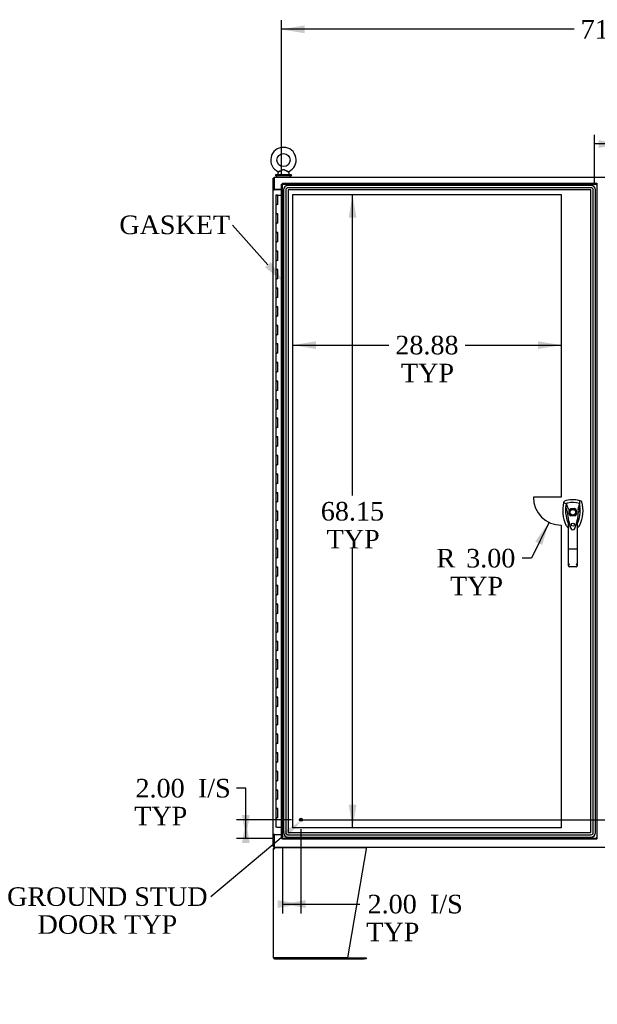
# Model space of a CAD drawing. Header units: inches. Extents: x 2 to 538, y -2 to 358.
# Tile 9 of 24: x 86 to 148, y 141 to 246. Entities that reach past the tile are written whole.
import ezdxf
from ezdxf import colors
from ezdxf.entities.mleader import LeaderData, LeaderLine
from ezdxf.enums import TextEntityAlignment as Align
from ezdxf.lldxf.tags import DXFTag
from ezdxf.math import Vec2, Vec3

# ---------------------------------------------------------------- set-up
doc = ezdxf.new("R2010")
doc.units = ezdxf.units.IN
doc.header["$MEASUREMENT"] = 0
for name, color, linetype in [('COM50677-1', 7, 'Continuous'), ('COM54746-68', 7, 'Continuous'), ('COM54926-1', 7, 'Continuous'), ('COM70110-4', 7, 'Continuous'), ('COM70220', 7, 'Continuous'), ('COM71189-4', 7, 'Continuous'), ('COM71190-4', 7, 'Continuous'), ('COM71195-4', 7, 'Continuous'), ('Default', 7, 'Continuous'), ('DV8_Default', 7, 'Continuous'), ('HAN13068', 7, 'Continuous'), ('SCS86414', 7, 'Continuous'), ('STD26258', 7, 'Continuous'), ('WAF25377', 7, 'Continuous'), ('WAM254785', 7, 'Continuous')]:
    doc.layers.add(name, color=color, linetype=linetype)
doc.styles.add('SEACAD_Times_New_Roman', font='times.ttf')
tags = doc.linetypes.add('CENTER2', pattern=[1.125, 0.75, -0.125, 0.125, -0.125]).pattern_tags.tags
tags[10:11] = [DXFTag(74, 4), DXFTag(75, 0), DXFTag(340, '0'), DXFTag(46, 0.0), DXFTag(50, 0.0), DXFTag(44, 0.0), DXFTag(45, 0.0)]
tags[8:9] = [DXFTag(74, 4), DXFTag(75, 0), DXFTag(340, '0'), DXFTag(46, 0.0), DXFTag(50, 0.0), DXFTag(44, 0.0), DXFTag(45, 0.0)]
tags[6:7] = [DXFTag(74, 4), DXFTag(75, 0), DXFTag(340, '0'), DXFTag(46, 0.0), DXFTag(50, 0.0), DXFTag(44, 0.0), DXFTag(45, 0.0)]
tags[4:5] = [DXFTag(74, 4), DXFTag(75, 0), DXFTag(340, '0'), DXFTag(46, 0.0), DXFTag(50, 0.0), DXFTag(44, 0.0), DXFTag(45, 0.0)]
tags = doc.linetypes.add('HIDDEN2', pattern=[0.1875, 0.125, -0.0625]).pattern_tags.tags
tags[6:7] = [DXFTag(74, 4), DXFTag(75, 0), DXFTag(340, '0'), DXFTag(46, 0.0), DXFTag(50, 0.0), DXFTag(44, 0.0), DXFTag(45, 0.0)]
tags[4:5] = [DXFTag(74, 4), DXFTag(75, 0), DXFTag(340, '0'), DXFTag(46, 0.0), DXFTag(50, 0.0), DXFTag(44, 0.0), DXFTag(45, 0.0)]
doc.dimstyles.new('HAMMOND_(STH_-_540x360)', dxfattribs={"dimtxt": 2, "dimasz": 2.5, "dimexe": 1, "dimexo": 1, "dimgap": 0.5, "dimtad": 0, "dimtih": 1, "dimtoh": 1, "dimzin": 0, "dimdsep": 46, "dimtxsty": 'SEACAD_Times_New_Roman', "dimblk1": '_SE_FILLED', "dimblk2": '_SE_FILLED', "dimsah": 1, "dimcen": 1, "dimadec": 0, "dimazin": 0, "dimtfac": 0.8, "dimtofl": 0, "dimtmove": 0, "dimatfit": 3, "dimfxl": 1, "dimtolj": 1, "dimtzin": 0, "dimarcsym": 0})

# ---------------------------------------------------------------- blocks, each defined once
blk = doc.blocks.new('SEANNOT_GROUP2')
at = {"layer": 'Default', "color": 7, "linetype": 'CENTER2'}
blk.add_line((116.42, 160.37), (182.68, 160.37), dxfattribs=at)
blk = doc.blocks.new('SE7')
at = {"layer": 'COM50677-1', "color": 7, "linetype": 'Continuous'}
blk.add_line((113.74, 228.18), (113.74, 228.15), dxfattribs=at)
at = {"layer": 'COM54746-68', "color": 7, "linetype": 'Continuous'}
for p, q in [((113.79, 227.57), (114.02, 227.57)), ((113.79, 227.57), (113.79, 226.57)), ((113.84, 227.58), (113.84, 227.61)), ((113.84, 227.61), (113.89, 227.61)), ((113.89, 227.58), (113.84, 227.58)), ((113.86, 227.58), (113.86, 227.57)), ((113.89, 227.61), (113.92, 227.61)), ((113.89, 227.58), (113.92, 227.58)), ((113.92, 227.61), (113.97, 227.61)), ((113.97, 227.58), (113.92, 227.58)), ((113.96, 227.57), (113.96, 227.58)), ((113.97, 227.61), (113.97, 227.58)), ((114.02, 227.57), (114.39, 227.57)), ((114.02, 226.57), (114.02, 227.57)), ((113.79, 226.57), (113.91, 226.57)), ((113.79, 226.57), (113.79, 225.57)), ((113.91, 226.57), (113.79, 226.57)), ((114.02, 226.57), (113.91, 226.57)), ((113.79, 225.57), (113.91, 225.57)), ((113.91, 225.57), (113.79, 225.57)), ((113.79, 225.57), (113.79, 224.57)), ((114.02, 225.57), (113.91, 225.57)), ((114.02, 224.57), (114.02, 225.57)), ((113.79, 224.57), (113.91, 224.57)), ((113.79, 224.57), (113.79, 223.57)), ((113.91, 224.57), (113.79, 224.57)), ((113.79, 223.57), (113.91, 223.57)), ((113.91, 223.57), (113.79, 223.57)), ((113.79, 223.57), (113.79, 222.57)), ((114.02, 224.57), (113.91, 224.57)), ((114.02, 223.57), (113.91, 223.57)), ((114.02, 222.57), (114.02, 223.57)), ((113.79, 222.57), (113.91, 222.57)), ((113.79, 222.57), (113.79, 221.57)), ((113.91, 222.57), (113.79, 222.57)), ((114.02, 222.57), (113.91, 222.57)), ((113.79, 221.57), (113.91, 221.57)), ((113.91, 221.57), (113.79, 221.57)), ((113.79, 221.57), (113.79, 220.57)), ((114.02, 221.57), (113.91, 221.57)), ((114.02, 220.57), (114.02, 221.57)), ((113.79, 220.57), (113.91, 220.57)), ((113.79, 220.57), (113.79, 219.57)), ((113.91, 220.57), (113.79, 220.57)), ((114.02, 220.57), (113.91, 220.57)), ((113.79, 219.57), (113.91, 219.57)), ((113.91, 219.57), (113.79, 219.57)), ((113.79, 219.57), (113.79, 218.57)), ((114.02, 219.57), (113.91, 219.57)), ((114.02, 218.57), (114.02, 219.57)), ((113.79, 218.57), (113.91, 218.57)), ((113.79, 218.57), (113.79, 217.57)), ((113.91, 218.57), (113.79, 218.57)), ((114.02, 218.57), (113.91, 218.57)), ((113.79, 217.57), (113.91, 217.57)), ((113.91, 217.57), (113.79, 217.57)), ((113.79, 217.57), (113.79, 216.57)), ((114.02, 217.57), (113.91, 217.57)), ((114.02, 216.57), (114.02, 217.57)), ((113.79, 216.57), (113.91, 216.57)), ((113.79, 216.57), (113.79, 215.57)), ((113.91, 216.57), (113.79, 216.57)), ((114.02, 216.57), (113.91, 216.57)), ((113.79, 215.57), (113.91, 215.57)), ((113.91, 215.57), (113.79, 215.57)), ((113.79, 215.57), (113.79, 214.57)), ((114.02, 215.57), (113.91, 215.57)), ((114.02, 214.57), (114.02, 215.57)), ((113.79, 214.57), (113.91, 214.57)), ((113.79, 214.57), (113.79, 213.57)), ((113.91, 214.57), (113.79, 214.57)), ((114.02, 214.57), (113.91, 214.57)), ((113.79, 213.57), (113.91, 213.57)), ((113.91, 213.57), (113.79, 213.57)), ((113.79, 213.57), (113.79, 212.57)), ((114.02, 213.57), (113.91, 213.57)), ((114.02, 212.57), (114.02, 213.57)), ((113.79, 212.57), (113.91, 212.57)), ((113.79, 212.57), (113.79, 211.57)), ((113.91, 212.57), (113.79, 212.57)), ((114.02, 212.57), (113.91, 212.57)), ((113.79, 211.57), (113.91, 211.57)), ((113.91, 211.57), (113.79, 211.57)), ((113.79, 211.57), (113.79, 210.57)), ((114.02, 211.57), (113.91, 211.57)), ((114.02, 210.57), (114.02, 211.57)), ((113.79, 210.57), (113.91, 210.57)), ((113.79, 210.57), (113.79, 209.57)), ((113.91, 210.57), (113.79, 210.57)), ((114.02, 210.57), (113.91, 210.57)), ((113.79, 209.57), (113.91, 209.57)), ((113.91, 209.57), (113.79, 209.57)), ((113.79, 209.57), (113.79, 208.57)), ((114.02, 209.57), (113.91, 209.57)), ((114.02, 208.57), (114.02, 209.57)), ((113.79, 208.57), (113.91, 208.57)), ((113.79, 208.57), (113.79, 207.57)), ((113.91, 208.57), (113.79, 208.57)), ((114.02, 208.57), (113.91, 208.57)), ((113.79, 207.57), (113.91, 207.57)), ((113.91, 207.57), (113.79, 207.57)), ((113.79, 207.57), (113.79, 206.57)), ((114.02, 207.57), (113.91, 207.57)), ((114.02, 206.57), (114.02, 207.57)), ((113.79, 206.57), (113.91, 206.57)), ((113.79, 206.57), (113.79, 205.57)), ((113.91, 206.57), (113.79, 206.57)), ((113.79, 205.57), (113.91, 205.57)), ((113.91, 205.57), (113.79, 205.57)), ((113.79, 205.57), (113.79, 204.57)), ((114.02, 206.57), (113.91, 206.57)), ((114.02, 205.57), (113.91, 205.57)), ((114.02, 204.57), (114.02, 205.57)), ((113.79, 204.57), (113.91, 204.57)), ((113.79, 204.57), (113.79, 203.57)), ((113.91, 204.57), (113.79, 204.57)), ((114.02, 204.57), (113.91, 204.57)), ((113.79, 203.57), (113.91, 203.57)), ((113.91, 203.57), (113.79, 203.57)), ((113.79, 203.57), (113.79, 202.57)), ((114.02, 203.57), (113.91, 203.57)), ((114.02, 202.57), (114.02, 203.57)), ((113.79, 202.57), (113.91, 202.57)), ((113.79, 202.57), (113.79, 201.57)), ((113.91, 202.57), (113.79, 202.57)), ((114.02, 202.57), (113.91, 202.57)), ((113.79, 201.57), (113.91, 201.57)), ((113.91, 201.57), (113.79, 201.57)), ((113.79, 201.57), (113.79, 200.57)), ((114.02, 201.57), (113.91, 201.57)), ((114.02, 200.57), (114.02, 201.57)), ((113.79, 200.57), (113.91, 200.57)), ((113.79, 200.57), (113.79, 199.57)), ((113.91, 200.57), (113.79, 200.57)), ((114.02, 200.57), (113.91, 200.57)), ((113.79, 199.57), (113.91, 199.57)), ((113.91, 199.57), (113.79, 199.57)), ((113.79, 199.57), (113.79, 198.57)), ((114.02, 199.57), (113.91, 199.57)), ((114.02, 198.57), (114.02, 199.57)), ((113.79, 198.57), (113.91, 198.57)), ((113.79, 198.57), (113.79, 197.57)), ((113.91, 198.57), (113.79, 198.57)), ((114.02, 198.57), (113.91, 198.57)), ((113.79, 197.57), (113.91, 197.57)), ((113.91, 197.57), (113.79, 197.57)), ((113.79, 197.57), (113.79, 196.57)), ((114.02, 197.57), (113.91, 197.57)), ((114.02, 196.57), (114.02, 197.57)), ((113.79, 196.57), (113.91, 196.57)), ((113.79, 196.57), (113.79, 195.57)), ((113.91, 196.57), (113.79, 196.57)), ((114.02, 196.57), (113.91, 196.57)), ((113.79, 195.57), (113.91, 195.57)), ((113.91, 195.57), (113.79, 195.57)), ((113.79, 195.57), (113.79, 194.57)), ((114.02, 195.57), (113.91, 195.57)), ((114.02, 194.57), (114.02, 195.57)), ((113.79, 194.57), (113.91, 194.57)), ((113.79, 194.57), (113.79, 193.57)), ((113.91, 194.57), (113.79, 194.57)), ((114.02, 194.57), (113.91, 194.57)), ((113.79, 193.57), (113.91, 193.57)), ((113.91, 193.57), (113.79, 193.57)), ((113.79, 193.57), (113.79, 192.57)), ((114.02, 193.57), (113.91, 193.57)), ((114.02, 192.57), (114.02, 193.57)), ((113.79, 192.57), (113.91, 192.57)), ((113.79, 192.57), (113.79, 191.57)), ((113.91, 192.57), (113.79, 192.57)), ((114.02, 192.57), (113.91, 192.57)), ((113.79, 191.57), (113.91, 191.57)), ((113.91, 191.57), (113.79, 191.57)), ((113.79, 191.57), (113.79, 190.57)), ((114.02, 191.57), (113.91, 191.57)), ((114.02, 190.57), (114.02, 191.57)), ((113.79, 190.57), (113.91, 190.57)), ((113.79, 190.57), (113.79, 189.57)), ((113.91, 190.57), (113.79, 190.57)), ((114.02, 190.57), (113.91, 190.57)), ((113.79, 189.57), (113.91, 189.57)), ((113.91, 189.57), (113.79, 189.57)), ((113.79, 189.57), (113.79, 188.57)), ((114.02, 189.57), (113.91, 189.57)), ((114.02, 188.57), (114.02, 189.57)), ((113.79, 188.57), (113.91, 188.57)), ((113.79, 188.57), (113.79, 187.57)), ((113.91, 188.57), (113.79, 188.57)), ((113.79, 187.57), (113.91, 187.57)), ((113.91, 187.57), (113.79, 187.57)), ((113.79, 187.57), (113.79, 186.57)), ((114.02, 188.57), (113.91, 188.57)), ((114.02, 187.57), (113.91, 187.57)), ((114.02, 186.57), (114.02, 187.57)), ((113.79, 186.57), (113.91, 186.57)), ((113.79, 186.57), (113.79, 185.57)), ((113.91, 186.57), (113.79, 186.57)), ((114.02, 186.57), (113.91, 186.57)), ((113.79, 185.57), (113.91, 185.57)), ((113.91, 185.57), (113.79, 185.57)), ((113.79, 185.57), (113.79, 184.57)), ((114.02, 185.57), (113.91, 185.57)), ((114.02, 184.57), (114.02, 185.57)), ((113.79, 184.57), (113.91, 184.57)), ((113.79, 184.57), (113.79, 183.57)), ((113.91, 184.57), (113.79, 184.57)), ((114.02, 184.57), (113.91, 184.57)), ((113.79, 183.57), (113.91, 183.57)), ((113.91, 183.57), (113.79, 183.57)), ((113.79, 183.57), (113.79, 182.57)), ((114.02, 183.57), (113.91, 183.57)), ((114.02, 182.57), (114.02, 183.57)), ((113.79, 182.57), (113.91, 182.57)), ((113.79, 182.57), (113.79, 181.57)), ((113.91, 182.57), (113.79, 182.57)), ((114.02, 182.57), (113.91, 182.57)), ((113.79, 181.57), (113.91, 181.57)), ((113.91, 181.57), (113.79, 181.57)), ((113.79, 181.57), (113.79, 180.57)), ((114.02, 181.57), (113.91, 181.57)), ((114.02, 180.57), (114.02, 181.57)), ((113.79, 180.57), (113.91, 180.57)), ((113.79, 180.57), (113.79, 179.57)), ((113.91, 180.57), (113.79, 180.57)), ((114.02, 180.57), (113.91, 180.57)), ((113.79, 179.57), (113.91, 179.57)), ((113.91, 179.57), (113.79, 179.57)), ((113.79, 179.57), (113.79, 178.57)), ((114.02, 179.57), (113.91, 179.57)), ((114.02, 178.57), (114.02, 179.57)), ((113.79, 178.57), (113.91, 178.57)), ((113.79, 178.57), (113.79, 177.57)), ((113.91, 178.57), (113.79, 178.57)), ((114.02, 178.57), (113.91, 178.57)), ((113.79, 177.57), (113.91, 177.57)), ((113.91, 177.57), (113.79, 177.57)), ((113.79, 177.57), (113.79, 176.57)), ((114.02, 177.57), (113.91, 177.57)), ((114.02, 176.57), (114.02, 177.57)), ((113.79, 176.57), (113.91, 176.57)), ((113.79, 176.57), (113.79, 175.57)), ((113.91, 176.57), (113.79, 176.57)), ((114.02, 176.57), (113.91, 176.57)), ((113.79, 175.57), (113.91, 175.57)), ((113.91, 175.57), (113.79, 175.57)), ((113.79, 175.57), (113.79, 174.57)), ((114.02, 175.57), (113.91, 175.57)), ((114.02, 174.57), (114.02, 175.57)), ((113.79, 174.57), (113.91, 174.57)), ((113.79, 174.57), (113.79, 173.57)), ((113.91, 174.57), (113.79, 174.57)), ((114.02, 174.57), (113.91, 174.57)), ((113.79, 173.57), (113.91, 173.57)), ((113.91, 173.57), (113.79, 173.57)), ((113.79, 173.57), (113.79, 172.57)), ((114.02, 173.57), (113.91, 173.57)), ((114.02, 172.57), (114.02, 173.57)), ((113.79, 172.57), (113.91, 172.57)), ((113.79, 172.57), (113.79, 171.57)), ((113.91, 172.57), (113.79, 172.57)), ((114.02, 172.57), (113.91, 172.57)), ((113.79, 171.57), (113.91, 171.57)), ((113.91, 171.57), (113.79, 171.57)), ((113.79, 171.57), (113.79, 170.57)), ((114.02, 171.57), (113.91, 171.57)), ((114.02, 170.57), (114.02, 171.57)), ((113.79, 170.57), (113.91, 170.57)), ((113.79, 170.57), (113.79, 169.57)), ((113.91, 170.57), (113.79, 170.57)), ((113.79, 169.57), (113.91, 169.57)), ((113.91, 169.57), (113.79, 169.57)), ((113.79, 169.57), (113.79, 168.57)), ((114.02, 170.57), (113.91, 170.57)), ((114.02, 169.57), (113.91, 169.57)), ((114.02, 168.57), (114.02, 169.57)), ((113.79, 168.57), (113.91, 168.57)), ((113.79, 168.57), (113.79, 167.57)), ((113.91, 168.57), (113.79, 168.57)), ((114.02, 168.57), (113.91, 168.57)), ((113.79, 167.57), (113.91, 167.57)), ((113.91, 167.57), (113.79, 167.57)), ((113.79, 167.57), (113.79, 166.57)), ((114.02, 167.57), (113.91, 167.57)), ((114.02, 166.57), (114.02, 167.57)), ((113.79, 166.57), (113.91, 166.57)), ((113.79, 166.57), (113.79, 165.57)), ((113.91, 166.57), (113.79, 166.57)), ((114.02, 166.57), (113.91, 166.57)), ((113.79, 165.57), (113.91, 165.57)), ((113.91, 165.57), (113.79, 165.57)), ((113.79, 165.57), (113.79, 164.57)), ((114.02, 165.57), (113.91, 165.57)), ((114.02, 164.57), (114.02, 165.57)), ((113.79, 164.57), (113.91, 164.57)), ((113.79, 164.57), (113.79, 163.57)), ((113.91, 164.57), (113.79, 164.57)), ((114.02, 164.57), (113.91, 164.57)), ((113.79, 163.57), (113.91, 163.57)), ((113.91, 163.57), (113.79, 163.57)), ((113.79, 163.57), (113.79, 162.57)), ((114.02, 163.57), (113.91, 163.57)), ((114.02, 162.57), (114.02, 163.57)), ((113.79, 162.57), (113.91, 162.57)), ((113.79, 162.57), (113.79, 161.57)), ((113.91, 162.57), (113.79, 162.57)), ((114.02, 162.57), (113.91, 162.57)), ((113.79, 161.57), (113.91, 161.57)), ((113.91, 161.57), (113.79, 161.57)), ((113.79, 161.57), (113.79, 160.57)), ((114.02, 161.57), (113.91, 161.57)), ((114.02, 160.57), (114.02, 161.57)), ((113.79, 160.57), (113.91, 160.57)), ((113.79, 160.57), (113.79, 159.57)), ((113.91, 160.57), (113.79, 160.57)), ((114.02, 160.57), (113.91, 160.57)), ((113.91, 159.57), (113.79, 159.57)), ((113.91, 159.57), (114.39, 159.57))]:
    blk.add_line(p, q, dxfattribs=at)
at = {"layer": 'COM54926-1', "color": 7, "linetype": 'Continuous'}
for p, q in [((113.52, 157.26), (113.52, 145.55)), ((113.52, 157.26), (113.66, 157.26)), ((113.62, 157.29), (113.54, 157.35)), ((113.66, 157.31), (113.66, 157.4)), ((113.66, 157.26), (113.66, 157.35)), ((113.66, 157.26), (113.66, 157.26)), ((113.72, 157.4), (123.5, 157.4)), ((123.52, 157.26), (121.51, 145.5)), ((123.52, 157.35), (123.52, 157.26)), ((113.66, 145.5), (113.52, 145.5)), ((113.52, 145.5), (113.66, 145.5)), ((121.51, 145.5), (113.66, 145.5)), ((113.66, 145.5), (123.29, 145.5)), ((113.66, 145.4), (123.29, 145.4)), ((123.29, 145.5), (123.51, 145.5)), ((123.51, 145.4), (123.29, 145.4)), ((123.51, 145.5), (123.51, 145.4))]:
    blk.add_line(p, q, dxfattribs=at)
for centre, radius, start, end in [((113.66, 157.26), 0.143, 142.4162, 180), ((113.66, 157.26), 0.143, 90, 142.4162), ((113.66, 157.26), 0.048, 142.4162, 180), ((113.66, 157.26), 0.048, 90.0001, 142.416), ((113.66, 145.55), 0.143, 180, 199.6129), ((113.66, 145.55), 0.143, 199.6129, 270)]:
    blk.add_arc(centre, radius, start, end, dxfattribs=at)
blk.add_ellipse((113.66, 145.55), major_axis=(0.143, 0), ratio=0.99836, start_param=3.141593, end_param=3.483903, dxfattribs=at)
for points in [[(113.66, 157.35), (113.67, 157.36), (113.68, 157.38), (113.7, 157.4), (113.71, 157.4), (113.72, 157.4)], [(123.5, 157.4), (123.51, 157.4), (123.51, 157.4), (123.51, 157.38), (123.51, 157.36), (123.52, 157.35)]]:
    blk.add_open_spline(points, degree=3, knots=[0, 0, 0, 0, 0.5, 0.5, 1, 1, 1, 1], dxfattribs=at)
at = {"layer": 'COM70110-4', "color": 7, "linetype": 'Continuous'}
for p, q in [((113.61, 229.53), (185.48, 229.53)), ((113.61, 229.53), (113.61, 229.38)), ((113.61, 229.38), (113.61, 228.18)), ((114.39, 228.18), (113.61, 228.18))]:
    blk.add_line(p, q, dxfattribs=at)
at = {"layer": 'COM70220', "color": 7, "linetype": 'HIDDEN2'}
for p, q in [((114.61, 228.14), (114.61, 159)), ((114.61, 228.14), (114.61, 159)), ((114.86, 228.14), (114.86, 159)), ((147.67, 228.64), (115.11, 228.64)), ((147.67, 228.64), (115.11, 228.64)), ((147.67, 228.39), (115.11, 228.39)), ((147.67, 228.15), (115.11, 228.15)), ((115.11, 228.14), (115.11, 159)), ((147.67, 228.14), (115.11, 228.14)), ((115.11, 228.14), (115.11, 159)), ((147.67, 159), (147.67, 228.14)), ((147.67, 159), (147.67, 228.14)), ((147.92, 159), (147.92, 228.14)), ((148.17, 159), (148.17, 228.14)), ((148.17, 159), (148.17, 228.14)), ((115.11, 159), (147.67, 159)), ((115.11, 159), (147.67, 159)), ((115.11, 158.75), (147.67, 158.75)), ((115.11, 158.5), (147.67, 158.5)), ((115.11, 158.5), (147.67, 158.5))]:
    blk.add_line(p, q, dxfattribs=at)
for centre, radius, start, end in [((115.11, 228.14), 0.5, 90, 180), ((115.11, 228.14), 0.499, 90, 180), ((115.11, 228.14), 0.25, 90, 180), ((115.11, 228.14), 0.001, 90, 180), ((147.67, 228.14), 0.5, 0, 90), ((147.67, 228.14), 0.499, 0, 90), ((147.67, 228.14), 0.25, 0, 90), ((147.67, 228.14), 0.001, 0, 90), ((115.11, 159), 0.5, 180, 270), ((115.11, 159), 0.499, 180, 270), ((115.11, 159), 0.25, 180, 270), ((115.11, 159), 0.001, 180, 270), ((147.67, 159), 0.5, 270, 0), ((147.67, 159), 0.001, 270, 0), ((147.67, 159), 0.25, 270, 0), ((147.67, 159), 0.499, 270, 0)]:
    blk.add_arc(centre, radius, start, end, dxfattribs=at)
at = {"layer": 'COM71189-4', "color": 7, "linetype": 'Continuous'}
for p, q in [((113.61, 229.43), (113.52, 229.43)), ((113.52, 228.18), (113.52, 229.43)), ((113.52, 228.18), (113.52, 228.15)), ((113.61, 228.18), (113.52, 228.18)), ((113.52, 228.15), (113.66, 228.15)), ((113.52, 158.78), (113.52, 228.15)), ((113.61, 228.18), (113.61, 228.15)), ((114.39, 228.15), (113.66, 228.15)), ((113.52, 158.78), (113.52, 158.75)), ((113.66, 158.78), (113.52, 158.78)), ((113.52, 157.5), (113.52, 158.75)), ((113.61, 158.75), (113.52, 158.75)), ((113.61, 158.78), (113.61, 158.75)), ((113.66, 158.78), (114.39, 158.78)), ((113.61, 157.5), (113.52, 157.5))]:
    blk.add_line(p, q, dxfattribs=at)
at = {"layer": 'COM71190-4', "color": 7, "linetype": 'Continuous'}
for p, q in [((113.61, 158.75), (113.61, 157.55)), ((114.39, 158.75), (113.61, 158.75)), ((113.61, 157.55), (113.61, 157.4)), ((185.48, 157.4), (113.61, 157.4))]:
    blk.add_line(p, q, dxfattribs=at)
at = {"layer": 'COM71195-4', "color": 7, "linetype": 'Continuous'}
for p, q in [((114.49, 228.86), (148.3, 228.86)), ((114.49, 228.86), (114.49, 228.81)), ((148.3, 228.86), (148.3, 228.81)), ((114.39, 158.37), (114.39, 228.77)), ((114.39, 228.77), (114.45, 228.77)), ((114.49, 228.77), (114.45, 228.77)), ((114.49, 228.77), (114.49, 228.81)), ((114.53, 228.72), (114.49, 228.77)), ((114.53, 228.72), (114.53, 228.72)), ((114.53, 228.72), (114.53, 228.72)), ((114.53, 228.72), (114.53, 228.72)), ((114.53, 228.72), (114.53, 228.72)), ((148.25, 228.72), (148.3, 228.77)), ((148.25, 228.72), (148.25, 228.72)), ((148.25, 228.72), (148.25, 228.72)), ((148.25, 228.72), (148.25, 228.72)), ((148.25, 228.72), (148.25, 228.72)), ((148.3, 228.77), (148.3, 228.81)), ((148.3, 228.77), (148.33, 228.77)), ((148.39, 228.77), (148.33, 228.77)), ((114.39, 158.37), (114.45, 158.37)), ((114.49, 158.37), (114.45, 158.37)), ((114.53, 158.42), (114.49, 158.37)), ((114.49, 158.37), (114.49, 158.33)), ((114.49, 158.28), (114.49, 158.33)), ((148.3, 158.28), (114.49, 158.28)), ((114.53, 158.42), (114.53, 158.42)), ((114.53, 158.42), (114.53, 158.42)), ((114.53, 158.42), (114.53, 158.42)), ((114.53, 158.42), (114.53, 158.42)), ((148.25, 158.42), (148.25, 158.42)), ((148.25, 158.42), (148.25, 158.42)), ((148.25, 158.42), (148.25, 158.42)), ((148.25, 158.42), (148.3, 158.37)), ((148.25, 158.42), (148.25, 158.42)), ((148.3, 158.37), (148.33, 158.37)), ((148.3, 158.37), (148.3, 158.33)), ((148.3, 158.28), (148.3, 158.33)), ((148.39, 158.37), (148.33, 158.37))]:
    blk.add_line(p, q, dxfattribs=at)
at = {"layer": 'COM71195-4', "color": 7, "linetype": 'HIDDEN2'}
for p, q in [((114.49, 228.77), (148.29, 228.77)), ((114.49, 158.37), (114.49, 228.77)), ((148.3, 228.77), (148.3, 158.37)), ((145.34, 193.27), (145.34, 193.66)), ((145.53, 193.86), (145.93, 193.86)), ((145.93, 193.07), (145.53, 193.07)), ((146.13, 193.66), (146.13, 193.27)), ((148.29, 158.37), (114.49, 158.37))]:
    blk.add_line(p, q, dxfattribs=at)
blk.add_circle((145.73, 192.13), 0.167, dxfattribs=at)
at = {"layer": 'COM71195-4', "color": 7, "linetype": 'Continuous'}
for centre, start, end in [((115.01, 229.7), 238.5613, 243.7633), ((113.56, 228.24), 26.2367, 31.4387), ((149.23, 228.24), 148.5613, 153.7633), ((147.77, 229.7), 296.2367, 301.4387), ((115.01, 157.44), 116.2367, 121.4387), ((113.56, 158.9), 328.5613, 333.7633), ((147.77, 157.44), 58.5613, 63.7633), ((149.23, 158.9), 206.2367, 211.4387)]:
    blk.add_arc(centre, 1.09, start, end, dxfattribs=at)
at = {"layer": 'COM71195-4', "color": 7, "linetype": 'HIDDEN2'}
for radius, start, end in [(0.442, 116.6472, 153.3528), (0.443, 206.6472, 243.3528), (0.442, 26.6472, 63.3528), (0.443, 296.6472, 333.3528)]:
    blk.add_arc((145.73, 193.46), radius, start, end, dxfattribs=at)
at = {"layer": 'DV8_Default', "color": 7, "linetype": 'HIDDEN2'}
for p, q in [((115.61, 159.5), (115.61, 227.65)), ((115.61, 227.65), (144.49, 227.65)), ((144.49, 227.65), (144.49, 195.07)), ((144.49, 195.07), (141.49, 195.07)), ((144.49, 192.07), (144.49, 159.5)), ((144.49, 159.5), (115.61, 159.5))]:
    blk.add_line(p, q, dxfattribs=at)
blk.add_arc((144.49, 195.07), 3, 180, 270, dxfattribs=at)
at = {"layer": 'HAN13068', "color": 7, "linetype": 'Continuous'}
for p, q in [((144.76, 194.57), (144.74, 194.51)), ((144.74, 194.51), (145.03, 194.4)), ((145.03, 194.4), (145.24, 193.83)), ((146.44, 194.4), (146.28, 193.75)), ((146.63, 194.65), (146.45, 194.71)), ((145.13, 193.48), (145.13, 193.48)), ((145.24, 193.83), (145.29, 193.8)), ((146.34, 193.49), (146.34, 193.49)), ((145.28, 189.49), (145.28, 192.47)), ((145.47, 191.82), (145.48, 191.82)), ((146.19, 192.46), (146.19, 189.49)), ((146.19, 192.18), (146.21, 192.23)), ((145.28, 187.68), (145.28, 189.49)), ((146.1, 189.48), (145.37, 189.48)), ((146.19, 189.49), (146.19, 187.68)), ((146.1, 187.59), (145.37, 187.59))]:
    blk.add_line(p, q, dxfattribs=at)
for radius in [0.35, 0.3]:
    blk.add_circle((145.73, 193.46), radius, dxfattribs=at)
for centre, radius, start, end in [((148.36, 193.66), 3.72, 166.7532, 205.1027), ((145.73, 192.23), 2.58, 73.8589, 110.3492), ((148.36, 193.66), 3.42, 174.7018, 200.2077), ((148.36, 193.66), 3.42, 167.3846, 174.7018), ((145.73, 192.23), 2.28, 106.8385, 108.0343), ((145.73, 192.23), 2.28, 104.4503, 106.8385), ((145.73, 192.23), 2.28, 71.9657, 104.4503), ((143.1, 193.66), 3.42, 334.8973, 7.2824), ((143.1, 193.66), 3.42, 10.1138, 12.6154), ((143.1, 193.66), 3.42, 8.519, 10.1138), ((143.1, 193.66), 3.42, 7.2824, 8.519), ((151.98, 194.05), 6.87, 184.7542, 199.9908), ((145.22, 192.13), 1.35, 91.2336, 93.7696), ((139.3, 194.08), 7.07, 340.3478, 355.1696), ((159.1, 167.04), 29.63, 115.6418, 115.7539), ((146.27, 192.7), 0.791, 85.3077, 89.6394), ((148.36, 193.66), 3.42, 200.2077, 205.1027), ((145.67, 192.39), 0.75, 233.4788, 238.1514), ((145.67, 192.39), 0.45, 205.1027, 208.4225), ((143.75, 191.86), 1.65, 10.2772, 21.6468), ((145.79, 192.39), 0.45, 331.5775, 334.8973), ((145.79, 192.39), 0.75, 301.8486, 334.8973), ((145.73, 191.79), 0.234, 202.2802, 338.2167), ((145.37, 187.68), 0.0903, 180.0017, 181.1154), ((145.37, 187.68), 0.09, 181.1172, 270), ((146.1, 187.68), 0.09, 270, 358.8828), ((146.1, 187.68), 0.0903, 358.8846, 359.9983)]:
    blk.add_arc(centre, radius, start, end, dxfattribs=at)
for points in [[(144.83, 194.65), (144.8, 194.64), (144.77, 194.61), (144.76, 194.57)], [(144.96, 193.97), (145.01, 193.81), (145.07, 193.64), (145.13, 193.48)], [(146.5, 194.09), (146.44, 193.89), (146.39, 193.69), (146.34, 193.49)], [(146.45, 194.71), (146.45, 194.61), (146.44, 194.51), (146.44, 194.4)], [(146.71, 194.57), (146.7, 194.61), (146.67, 194.64), (146.63, 194.65)], [(144.99, 192.08), (145.05, 191.96), (145.13, 191.87), (145.23, 191.79)]]:
    blk.add_open_spline(points, degree=3, dxfattribs=at)
for points, knots in [([(146.47, 192.08), (146.65, 192.46), (146.77, 192.88), (146.85, 193.72), (146.81, 194.15), (146.71, 194.57)], [0, 0, 0, 0, 0.5, 0.5, 1, 1, 1, 1]), ([(145.47, 191.82), (145.46, 191.87), (145.44, 191.91), (145.41, 192.02), (145.39, 192.09), (145.37, 192.15)], [0.770336, 0.770336, 0.770336, 0.770336, 0.8588735, 0.8588735, 1, 1, 1, 1]), ([(146.1, 192.15), (146.11, 192.21), (146.13, 192.27), (146.15, 192.35), (146.16, 192.38), (146.17, 192.42), (146.18, 192.44), (146.18, 192.45), (146.18, 192.46), (146.19, 192.47), (146.19, 192.47), (146.19, 192.46)], [0, 0, 0, 0, 0.5, 0.5, 0.75, 0.75, 0.875, 0.875, 0.9375, 0.9375, 1, 1, 1, 1]), ([(145.37, 189.48), (145.36, 189.48), (145.36, 189.48), (145.34, 189.48), (145.34, 189.48), (145.33, 189.48), (145.32, 189.48), (145.31, 189.48), (145.31, 189.48), (145.3, 189.48), (145.29, 189.48), (145.28, 189.49), (145.28, 189.49), (145.28, 189.49), (145.28, 189.49), (145.28, 189.49)], [0, 0, 0, 0, 0.125, 0.125, 0.25, 0.25, 0.375, 0.375, 0.5, 0.5, 0.75, 0.75, 0.875, 0.875, 1, 1, 1, 1]), ([(146.19, 189.49), (146.19, 189.49), (146.19, 189.49), (146.19, 189.49), (146.18, 189.49), (146.18, 189.48), (146.17, 189.48), (146.16, 189.48), (146.15, 189.48), (146.14, 189.48), (146.14, 189.48), (146.13, 189.48), (146.12, 189.48), (146.11, 189.48), (146.1, 189.48), (146.1, 189.48)], [0, 0, 0, 0, 0.125, 0.125, 0.25, 0.25, 0.5, 0.5, 0.625, 0.625, 0.75, 0.75, 0.875, 0.875, 1, 1, 1, 1]), ([(145.28, 187.68), (145.28, 187.69), (145.28, 187.71), (145.29, 187.74), (145.29, 187.75), (145.3, 187.77), (145.31, 187.78), (145.32, 187.81), (145.33, 187.83), (145.34, 187.86), (145.35, 187.87), (145.36, 187.9), (145.36, 187.91), (145.37, 187.92)], [0, 0, 0, 0, 0.25, 0.25, 0.375, 0.375, 0.5, 0.5, 0.75, 0.75, 0.875, 0.875, 1, 1, 1, 1]), ([(146.1, 187.92), (146.1, 187.91), (146.11, 187.9), (146.12, 187.87), (146.12, 187.86), (146.14, 187.83), (146.15, 187.81), (146.16, 187.78), (146.16, 187.77), (146.17, 187.75), (146.18, 187.74), (146.18, 187.71), (146.19, 187.69), (146.19, 187.68)], [0, 0, 0, 0, 0.125, 0.125, 0.25, 0.25, 0.5, 0.5, 0.625, 0.625, 0.75, 0.75, 1, 1, 1, 1])]:
    blk.add_open_spline(points, degree=3, knots=knots, dxfattribs=at)
at = {"layer": 'SCS86414', "color": 7, "linetype": 'Continuous'}
for p, q in [((113.99, 229.95), (113.99, 229.83)), ((114.06, 230.06), (114, 229.98)), ((115.22, 229.98), (115.16, 230.06)), ((115.24, 229.83), (115.24, 229.95)), ((114.3, 228.18), (114.3, 228.15))]:
    blk.add_line(p, q, dxfattribs=at)
blk.add_circle((114.61, 231.36), 0.704, dxfattribs=at)
for centre, radius, start, end in [((114.61, 231.36), 1.37, 294.0311, 246.0189), ((114.05, 229.95), 0.06, 140.3214, 180), ((114.04, 230.08), 0.03, 297.8916, 117.7028), ((115.18, 229.95), 0.06, 0, 39.6786), ((114.05, 229.83), 0.06, 180, 270), ((115.18, 229.83), 0.06, 270, 0)]:
    blk.add_arc(centre, radius, start, end, dxfattribs=at)
for points, knots in [([(114.05, 230.11), (114.05, 230.11), (114.05, 230.11), (114.05, 230.11), (114.08, 230.12), (114.12, 230.14)], [0.93364373, 0.93364373, 0.93364373, 0.93364373, 0.9375, 0.9375, 1, 1, 1, 1]), ([(114.08, 230.07), (114.07, 230.07), (114.07, 230.06), (114.06, 230.06), (114.06, 230.06), (114.06, 230.06)], [0.03202286, 0.03202286, 0.03202286, 0.03202286, 0.0625, 0.0625, 0.06830173, 0.06830173, 0.06830173, 0.06830173]), ([(115.16, 230.06), (115.16, 230.06), (115.14, 230.07), (115.09, 230.1), (115.07, 230.11), (115.03, 230.13), (115, 230.15), (114.93, 230.19), (114.87, 230.22), (114.78, 230.27), (114.75, 230.28), (114.69, 230.3), (114.66, 230.31), (114.6, 230.32), (114.56, 230.31), (114.5, 230.29), (114.47, 230.28), (114.38, 230.24), (114.33, 230.21), (114.22, 230.15), (114.17, 230.12), (114.13, 230.1)], [0.5685641, 0.5685641, 0.5685641, 0.5685641, 0.625, 0.625, 0.65625, 0.65625, 0.6875, 0.6875, 0.75, 0.75, 0.78125, 0.78125, 0.8125, 0.8125, 0.84375, 0.84375, 0.875, 0.875, 0.9375, 0.9375, 1, 1, 1, 1]), ([(114.16, 230.16), (114.19, 230.18), (114.23, 230.19), (114.32, 230.24), (114.37, 230.27), (114.46, 230.3), (114.49, 230.31), (114.55, 230.33), (114.59, 230.33), (114.68, 230.33), (114.75, 230.31), (114.86, 230.26), (114.92, 230.23), (115.03, 230.18), (115.08, 230.15), (115.15, 230.12), (115.17, 230.11), (115.17, 230.11)], [0.0189002, 0.0189002, 0.0189002, 0.0189002, 0.0625, 0.0625, 0.125, 0.125, 0.15625, 0.15625, 0.1875, 0.1875, 0.25, 0.25, 0.3125, 0.3125, 0.375, 0.375, 0.4345681, 0.4345681, 0.4345681, 0.4345681])]:
    blk.add_open_spline(points, degree=3, knots=knots, dxfattribs=at)
at = {"layer": 'STD26258', "color": 7, "linetype": 'HIDDEN2'}
for radius in [0.156, 0.125, 0.0944]:
    blk.add_circle((116.49, 160.37), radius, dxfattribs=at)
at = {"layer": 'WAF25377', "color": 7, "linetype": 'Continuous'}
for p, q in [((115.49, 229.77), (113.74, 229.77)), ((113.74, 229.77), (113.74, 229.65)), ((115.49, 229.65), (113.74, 229.65)), ((115.49, 229.65), (115.49, 229.77))]:
    blk.add_line(p, q, dxfattribs=at)
at = {"layer": 'WAM254785', "color": 7, "linetype": 'Continuous'}
for p, q in [((113.86, 229.65), (113.86, 229.53)), ((115.36, 229.53), (115.36, 229.65))]:
    blk.add_line(p, q, dxfattribs=at)
blk = doc.blocks.new('DMBLK4244')
at = {"layer": 'Default', "linetype": 'Continuous'}
for points in [[(121.63, 225.15), (122.46, 225.15), (122.04, 227.65)], [(121.63, 162), (122.04, 159.5), (122.46, 162)]]:
    blk.add_hatch(color=7, dxfattribs=at).paths.add_polyline_path(points)
at = {"layer": 'Default', "color": 7, "linetype": 'Continuous'}
for p, q in [((122.04, 195.27), (122.04, 227.65)), ((122.04, 159.5), (122.04, 189.57))]:
    blk.add_line(p, q, dxfattribs=at)
at = {"layer": 'Default', "color": 7, "linetype": 'Continuous', "style": 'SEACAD_Times_New_Roman'}
for s, p in [('68.15', (118.63, 194.57)), ('TYP', (119.25, 191.57))]:
    blk.add_text(s, height=2, dxfattribs=at).set_placement(p, align=Align.TOP_LEFT)
blk = doc.blocks.new('_SE_FILLED')
at = {"color": 0}
blk.add_line((0, 0), (-1, 0), dxfattribs=at)
blk.add_solid([(0, 0), (-1, -0.1665), (-1, 0.1665), (0, 0)], dxfattribs=at)
blk = doc.blocks.new('DMBLK4245')
at = {"layer": 'Default', "linetype": 'Continuous'}
for points in [[(118.11, 211.03), (118.11, 211.86), (115.61, 211.45)], [(141.99, 211.03), (144.49, 211.45), (141.99, 211.86)]]:
    blk.add_hatch(color=7, dxfattribs=at).paths.add_polyline_path(points)
at = {"layer": 'Default', "color": 7, "linetype": 'Continuous'}
for p, q in [((115.61, 211.45), (125.94, 211.45)), ((134.16, 211.45), (144.49, 211.45))]:
    blk.add_line(p, q, dxfattribs=at)
at = {"layer": 'Default', "color": 7, "linetype": 'Continuous', "style": 'SEACAD_Times_New_Roman'}
for s, p in [('28.88', (126.64, 212.45)), ('TYP', (127.25, 209.45))]:
    blk.add_text(s, height=2, dxfattribs=at).set_placement(p, align=Align.TOP_LEFT)
blk = doc.blocks.new('DMBLK4246')
at = {"layer": 'Default', "linetype": 'Continuous'}
blk.add_hatch(color=7, dxfattribs=at).paths.add_polyline_path([(142.44, 189.95), (143.17, 192.38), (141.69, 190.32)])
at = {"layer": 'Default', "color": 7, "linetype": 'Continuous'}
for p, q in [((143.17, 192.38), (141.27, 188.52)), ((141.27, 188.52), (140.27, 188.52))]:
    blk.add_line(p, q, dxfattribs=at)
at = {"layer": 'Default', "color": 7, "linetype": 'Continuous', "style": 'SEACAD_Times_New_Roman'}
for s, p in [('R', (131.07, 189.52)), ('3.00', (134.26, 189.52)), ('TYP', (132.52, 186.52))]:
    blk.add_text(s, height=2, dxfattribs=at).set_placement(p, align=Align.TOP_LEFT)
blk = doc.blocks.new('DMBLK4247')
at = {"layer": 'Default', "linetype": 'Continuous'}
for points in [[(116.89, 245.85), (114.39, 245.43), (116.89, 245.01)], [(183.08, 245.85), (183.08, 245.01), (185.58, 245.43)]]:
    blk.add_hatch(color=7, dxfattribs=at).paths.add_polyline_path(points)
at = {"layer": 'Default', "color": 7, "linetype": 'Continuous'}
for p, q in [((114.39, 229.77), (114.39, 246.43)), ((185.58, 229.81), (185.58, 246.43)), ((145.87, 245.43), (114.39, 245.43)), ((185.58, 245.43), (154.1, 245.43))]:
    blk.add_line(p, q, dxfattribs=at)
at = {"layer": 'Default', "color": 7, "linetype": 'Continuous', "style": 'SEACAD_Times_New_Roman'}
blk.add_text('71.19', height=2, dxfattribs=at).set_placement((146.57, 246.43), align=Align.TOP_LEFT)
blk = doc.blocks.new('DMBLK4248')
at = {"layer": 'Default', "linetype": 'Continuous'}
for points in [[(110.15, 160.87), (110.57, 158.37), (110.98, 160.87)], [(110.15, 157.87), (110.98, 157.87), (110.57, 160.37)]]:
    blk.add_hatch(color=7, dxfattribs=at).paths.add_polyline_path(points)
at = {"layer": 'Default', "color": 7, "linetype": 'Continuous'}
for p, q in [((110.57, 163.77), (109.57, 163.77)), ((110.57, 158.37), (110.57, 163.77)), ((115.49, 160.37), (109.57, 160.37)), ((113.49, 158.37), (109.57, 158.37))]:
    blk.add_line(p, q, dxfattribs=at)
at = {"layer": 'Default', "color": 7, "linetype": 'Continuous', "style": 'SEACAD_Times_New_Roman'}
for s, p in [('2.00', (98.7, 164.77)), ('I/S', (105.41, 164.77)), ('TYP', (98.56, 161.77))]:
    blk.add_text(s, height=2, dxfattribs=at).set_placement(p, align=Align.TOP_LEFT)
blk = doc.blocks.new('DMBLK4249')
at = {"layer": 'Default', "linetype": 'Continuous'}
for points in [[(113.99, 150.88), (116.49, 151.3), (113.99, 151.72)], [(116.99, 150.88), (116.99, 151.72), (114.49, 151.3)]]:
    blk.add_hatch(color=7, dxfattribs=at).paths.add_polyline_path(points)
at = {"layer": 'Default', "color": 7, "linetype": 'Continuous'}
for p, q in [((116.49, 159.37), (116.49, 150.3)), ((114.49, 157.37), (114.49, 150.3)), ((114.49, 151.3), (121.82, 151.3)), ((121.82, 151.3), (122.82, 151.3))]:
    blk.add_line(p, q, dxfattribs=at)
at = {"layer": 'Default', "color": 7, "linetype": 'Continuous', "style": 'SEACAD_Times_New_Roman'}
for s, p in [('2.00', (123.66, 152.3)), ('I/S', (130.37, 152.3)), ('TYP', (123.52, 149.3))]:
    blk.add_text(s, height=2, dxfattribs=at).set_placement(p, align=Align.TOP_LEFT)
blk = doc.blocks.new('DMBLK4257')
at = {"layer": 'Default', "linetype": 'Continuous'}
for points in [[(150.57, 233.5), (148.07, 233.09), (150.57, 232.67)], [(148.52, 233.5), (148.52, 232.67), (151.02, 233.09)]]:
    blk.add_hatch(color=7, dxfattribs=at).paths.add_polyline_path(points)
at = {"layer": 'Default', "color": 7, "linetype": 'Continuous'}
for p, q in [((148.07, 228.84), (148.07, 234.09)), ((151.02, 228.84), (151.02, 234.09)), ((154.82, 233.09), (148.07, 233.09)), ((154.82, 233.09), (155.82, 233.09))]:
    blk.add_line(p, q, dxfattribs=at)
at = {"layer": 'Default', "color": 7, "linetype": 'Continuous', "style": 'SEACAD_Times_New_Roman'}
blk.add_text('2.95', height=2, dxfattribs=at).set_placement((156.52, 234.09), align=Align.TOP_LEFT)

msp = doc.modelspace()

# ---------------------------------------------------------------- block references
at = {"layer": 'Default'}
for name in ['SE7', 'SEANNOT_GROUP2']:
    msp.add_blockref(name, (0, 0), dxfattribs=at)

# ---------------------------------------------------------------- dimensions: what is measured, and where the dimension line sits
at = {"layer": 'Default', "color": 7, "linetype": 'Continuous'}
for base, p1, p2, angle, text, picture, middle in [((185.578, 245.431), (185.578, 228.807), (114.39, 228.769), 180.03065, '\\A1;<>', 'DMBLK4247', (149.984, 245.431)), ((115.61, 211.447), (115.61, 227.645), (144.491, 227.645), 0, '\\A1;<>\\PTYP', 'DMBLK4245', (130.05, 211.447)), ((122.043, 159.496), (144.491, 159.496), (144.491, 227.645), 90, '\\A1;<>\\PTYP', 'DMBLK4244', (122.043, 193.571))]:
    dim = msp.add_linear_dim(base=base, p1=p1, p2=p2, angle=angle, text=text, dimstyle='HAMMOND_(STH_-_540x360)', dxfattribs=at)
    dim.commit()
    dim.dimension.update_dxf_attribs({"geometry": picture, "text_midpoint": middle, "dimtype": 161})
for base, p1, p2, text, picture, middle in [((148.07, 233.088), (151.024, 227.837), (148.07, 227.837), '\\A1;<>', 'DMBLK4257', (155.82, 233.088)), ((116.485, 151.3), (114.485, 158.372), (116.485, 160.372), '\\A1;<> I/S\\PTYP', 'DMBLK4249', (122.818, 151.3))]:
    dim = msp.add_linear_dim(base=base, p1=p1, p2=p2, text=text, dimstyle='HAMMOND_(STH_-_540x360)', override={"dimtmove": 1}, dxfattribs=at)
    dim.commit()
    dim.dimension.update_dxf_attribs({"geometry": picture, "text_midpoint": middle, "dimtype": 160})
dim = msp.add_radius_dim(center=(144.491, 195.071), mpoint=(143.166, 192.379), text='\\A1;<>\\PTYP', dimstyle='HAMMOND_(STH_-_540x360)', dxfattribs=at)
dim.commit()
dim.dimension.update_dxf_attribs({"geometry": 'DMBLK4246', "text_midpoint": (140.267, 188.517), "dimtype": 164})
dim = msp.add_linear_dim(base=(110.567, 160.372), p1=(114.485, 158.372), p2=(116.485, 160.372), angle=90, text='\\A1;<> I/S\\PTYP', dimstyle='HAMMOND_(STH_-_540x360)', override={"dimtmove": 1}, dxfattribs=at)
dim.commit()
dim.dimension.update_dxf_attribs({"geometry": 'DMBLK4248', "text_midpoint": (109.567, 163.77), "dimtype": 160})

# ---------------------------------------------------------------- leaders
ml = msp.add_multileader_mtext('Standard', dxfattribs=at)
ml.set_content('{\\pxsm0.9;\\fTimes New Roman|b0||i0||c0|p34;\\W1.;GASKET\\P}', color=7)
ml.set_leader_properties()
ml.build(insert=Vec2(0, 0))
ml.multileader.update_dxf_attribs({"dogleg_length": 0, "arrow_head_size": 2.5})
ctx = ml.context
ctx.base_point, ctx.char_height, ctx.arrow_head_size, ctx.landing_gap_size = Vec3(96.867, 223.459), 2, 2.5, 0.7
notes = []
notes.append((ctx, [(0, (1, 1, 0), (109.134, 224.369), (-1, 0), 0, [(0, [(114.611, 218.232)], 0, [])])]))
ctx.mtext.insert = Vec3(96.957, 225.391)
ml = msp.add_multileader_mtext('Standard', dxfattribs=at)
ml.set_content('{\\pxsm0.9;\\fTimes New Roman|b0||i0||c0|p34;\\W1.;GROUND STUD\\PDOOR TYP\\P}', color=7)
ml.set_leader_properties()
ml.build(insert=Vec2(0, 0))
ml.multileader.update_dxf_attribs({"dogleg_length": 0, "arrow_head_size": 2.5})
ctx = ml.context
ctx.base_point, ctx.char_height, ctx.arrow_head_size, ctx.landing_gap_size = Vec3(85.14, 151.171), 2, 2.5, 0.7
ctx.text_align_type = 1
notes.append((ctx, [(0, (1, 1, 0), (106.81, 152.081), (-1, 0), 0, [(0, [(116.485, 160.216)], 0, [])])]))
ctx.mtext.insert, ctx.mtext.alignment = Vec3(95.67, 153.103), 2
for ctx, leaders in notes:
    for number, flags, end, landing, length, lines in leaders:
        leader = LeaderData()
        leader.index, (leader.has_last_leader_line, leader.has_dogleg_vector, leader.attachment_direction) = number, flags
        leader.last_leader_point, leader.dogleg_vector, leader.dogleg_length = Vec3(end), Vec3(landing), length
        for number, points, colour, breaks in lines:
            line = LeaderLine()
            line.index, line.vertices, line.color, line.breaks = number, Vec3.list(points), colors.encode_raw_color(colour), breaks
            leader.lines.append(line)
        ctx.leaders.append(leader)

doc.saveas('drawing.dxf')
